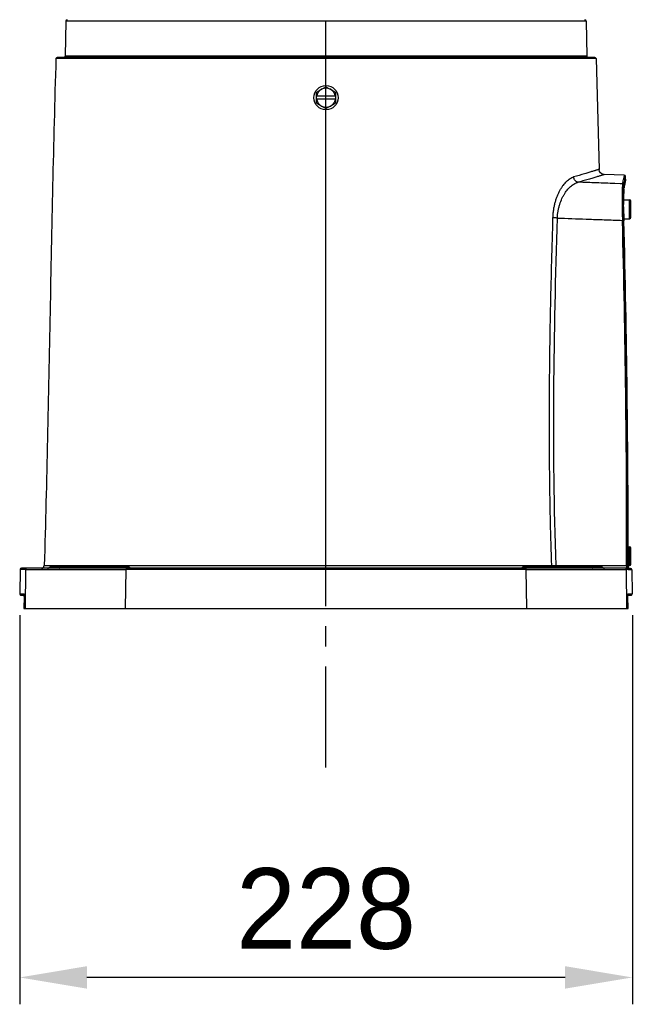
# Model space of a CAD drawing. Header units: millimetres. Extents: x 5828 to 6704, y 123 to 421.
# Tile 166 of 256: x 6446 to 6458, y 218 to 236. Entities that reach past the tile are written whole.
import ezdxf

# ---------------------------------------------------------------- set-up
doc = ezdxf.new("R2010")
doc.units = ezdxf.units.MM
doc.linetypes.add('CENTER', pattern=[0.6, 0.375, -0.075, 0.075, -0.075])
for name, color, linetype in [('中心线', 7, 'Continuous'), ('外形图', 7, 'Continuous'), ('尺寸标注', 7, 'Continuous')]:
    doc.layers.add(name, color=color, linetype=linetype)
doc.styles.add('微软雅黑', font='msyh.ttc', dxfattribs={"height": 1.5})
doc.dimstyles.new('尺寸标注_1_20比例', dxfattribs={"dimtxt": 1.5, "dimasz": 1.25, "dimexe": 0.5, "dimexo": 0.4, "dimgap": 0.5, "dimtad": 1, "dimdec": 1, "dimlfac": 20, "dimdsep": 46, "dimtxsty": '微软雅黑', "dimcen": 0.09, "dimadec": 0, "dimazin": 0, "dimtp": 0.01, "dimtm": 0.01, "dimtfac": 1, "dimtdec": 1, "dimtofl": 0, "dimtmove": 0, "dimatfit": 3, "dimfxl": 1, "dimtolj": 1, "dimarcsym": 0})

# ---------------------------------------------------------------- blocks, each defined once
blk = doc.blocks.new('*D1093')
at = {"layer": 'Defpoints', "color": 0}
for p in [(6446.377, 225.645), (6457.777, 225.645), (6446.377, 218.51)]:
    blk.add_point(p, dxfattribs=at)
at = {"layer": '尺寸标注', "color": 0, "lineweight": -2}
for p, q in [((6446.377, 225.245), (6446.377, 218.01)), ((6457.777, 225.245), (6457.777, 218.01)), ((6456.527, 218.51), (6447.627, 218.51))]:
    blk.add_line(p, q, dxfattribs=at)
at = {"layer": '尺寸标注', "color": 0}
for points in [[(6447.627, 218.719), (6447.627, 218.302), (6446.377, 218.51)], [(6456.527, 218.302), (6456.527, 218.719), (6457.777, 218.51)]]:
    blk.add_solid(points, dxfattribs=at)
at = {"layer": '尺寸标注', "color": 0, "insert": (6452.077, 219.782), "char_height": 1.5, "attachment_point": 5, "style": '微软雅黑'}
blk.add_mtext('\\A1;\\A1;{\\fAlibaba PuHuiTi 3.0 55 Regular|b0|i0|c134|p18;228}', dxfattribs=at)

msp = doc.modelspace()

# ---------------------------------------------------------------- linework, layer by layer
at = {"layer": '中心线', "linetype": 'CENTER', "ltscale": 5}
msp.add_line((6452.0766, 222.4149), (6452.0766, 279.3693), dxfattribs=at)
at = {"layer": '外形图', "linetype": 'ByBlock'}
for p, q in [((6447.2358, 236.2948), (6447.2245, 235.6439)), ((6456.9175, 236.2948), (6447.2358, 236.2948)), ((6456.9175, 236.2948), (6456.9288, 235.6439)), ((6456.9288, 235.6439), (6447.2245, 235.6439)), ((6457.1021, 235.5951), (6447.0512, 235.5951)), ((6457.077, 235.6193), (6447.0763, 235.6193)), ((6452.0766, 235.0943), (6452.0766, 235.5951)), ((6457.1021, 235.5951), (6457.157, 233.5362)), ((6451.9016, 234.9704), (6452.0766, 235.0714)), ((6451.9016, 234.7683), (6451.9016, 234.9704)), ((6452.0766, 235.0714), (6452.2516, 234.9704)), ((6452.2516, 234.9704), (6452.2516, 234.7683)), ((6451.9016, 234.7683), (6452.0766, 234.6672)), ((6452.2507, 234.8993), (6451.9026, 234.8993)), ((6452.2507, 234.8393), (6451.9026, 234.8393)), ((6452.0766, 234.6672), (6452.2516, 234.7683)), ((6452.0766, 226.1678), (6452.0766, 234.6443)), ((6457.6259, 233.4255), (6457.2534, 233.4385)), ((6457.5513, 233.2696), (6457.4506, 233.2732)), ((6457.5961, 233.268), (6457.5513, 233.2696)), ((6457.6119, 233.3466), (6457.6117, 233.3453)), ((6457.6217, 233.1885), (6457.6391, 233.2763)), ((6457.6408, 233.4199), (6457.6259, 233.4255)), ((6457.6341, 233.3419), (6457.6338, 233.3408)), ((6457.6343, 233.3431), (6457.6341, 233.3419)), ((6457.6391, 233.2763), (6457.6441, 233.3021)), ((6457.6441, 233.3021), (6457.6466, 233.3154)), ((6457.6466, 233.3154), (6457.6485, 233.3261)), ((6457.6518, 233.3511), (6457.6501, 233.4008)), ((6457.6172, 233.1333), (6457.6198, 233.1747)), ((6457.6215, 233.1877), (6457.6217, 233.1885)), ((6457.6217, 233.1885), (6457.6221, 233.1942)), ((6457.6117, 232.8815), (6457.6116, 232.8938)), ((6457.6141, 232.9693), (6457.7264, 232.9693)), ((6457.7264, 232.6193), (6457.7264, 232.9693)), ((6457.7514, 232.6444), (6457.7514, 232.9443)), ((6457.6118, 232.8704), (6457.6117, 232.8815)), ((6457.6119, 232.8607), (6457.6118, 232.8704)), ((6457.6121, 232.8394), (6457.6119, 232.8607)), ((6457.6134, 232.7456), (6457.6133, 232.7511)), ((6457.6137, 232.7297), (6457.6134, 232.7456)), ((6457.6139, 232.7198), (6457.6137, 232.7297)), ((6457.6141, 232.7084), (6457.6139, 232.7198)), ((6457.6142, 232.8696), (6457.6142, 232.8819)), ((6457.6143, 232.8657), (6457.6142, 232.8696)), ((6457.6143, 232.8585), (6457.6143, 232.8657)), ((6457.6145, 232.8388), (6457.6143, 232.8585)), ((6457.6163, 232.7118), (6457.6144, 232.8556)), ((6457.6145, 232.8335), (6457.6145, 232.8388)), ((6457.616, 232.7284), (6457.6156, 232.7517)), ((6457.6161, 232.7195), (6457.616, 232.7284)), ((6457.6162, 232.7164), (6457.6161, 232.7195)), ((6457.6163, 232.7082), (6457.6162, 232.7164)), ((6457.6193, 232.5811), (6457.6163, 232.7118)), ((6457.4521, 232.5925), (6457.552, 232.5889)), ((6457.552, 232.5889), (6457.592, 232.5875)), ((6457.592, 232.5875), (6457.5922, 232.5806)), ((6457.617, 232.5811), (6457.6169, 232.5861)), ((6457.6184, 232.6193), (6457.7264, 232.6193)), ((6457.6969, 226.5193), (6457.7264, 226.5193)), ((6457.7264, 226.1693), (6457.7264, 226.5193)), ((6457.7514, 226.1944), (6457.7514, 226.4943)), ((6457.6676, 226.1193), (6446.4094, 226.1193)), ((6446.8328, 226.1678), (6456.2771, 226.1678)), ((6448.4279, 226.1318), (6446.9254, 226.1318)), ((6448.3948, 226.1443), (6446.9585, 226.1443)), ((6457.2279, 226.1318), (6455.7254, 226.1318)), ((6457.1949, 226.1443), (6455.7585, 226.1443)), ((6456.3572, 226.1691), (6457.6706, 226.1691)), ((6456.3572, 226.1691), (6456.3572, 226.1443)), ((6457.6949, 226.1168), (6457.6948, 226.1141)), ((6457.6949, 226.1195), (6457.6949, 226.1168)), ((6457.7444, 226.1158), (6457.6949, 226.1167)), ((6457.6978, 226.1693), (6457.7264, 226.1693)), ((6457.6979, 226.1689), (6457.6979, 226.1422)), ((6446.3844, 226.0948), (6446.3765, 225.6448)), ((6446.4877, 226.0948), (6446.3844, 226.0948)), ((6446.4877, 226.0948), (6446.4757, 225.3693)), ((6446.4877, 226.0948), (6448.3599, 226.0948)), ((6448.3479, 225.3693), (6448.3599, 226.0948)), ((6455.7933, 226.0948), (6448.36, 226.0948)), ((6455.7934, 226.0948), (6455.8055, 225.3693)), ((6455.7934, 226.0948), (6457.6656, 226.0948)), ((6457.6926, 226.0948), (6457.6656, 226.0948)), ((6457.6776, 225.3693), (6457.6656, 226.0948)), ((6457.769, 226.0913), (6457.7011, 226.0925)), ((6457.769, 226.0913), (6457.7768, 225.6448)), ((6446.3765, 225.6448), (6446.4565, 225.6448)), ((6446.4015, 225.6193), (6446.4583, 225.6193)), ((6446.4583, 225.5956), (6446.4545, 225.3693)), ((6446.4582, 225.6237), (6446.4584, 225.6108)), ((6446.4584, 225.6108), (6446.4583, 225.5956)), ((6457.6949, 225.6138), (6457.6952, 225.6295)), ((6457.695, 225.5956), (6457.6949, 225.6138)), ((6457.695, 225.6193), (6457.7518, 225.6193)), ((6457.6988, 225.3693), (6457.695, 225.5956)), ((6457.6952, 225.6295), (6457.6957, 225.6376)), ((6457.6968, 225.6448), (6457.7768, 225.6448)), ((6446.4545, 225.3693), (6457.6988, 225.3693))]:
    msp.add_line(p, q, dxfattribs=at)
for points in [[(6457.2534, 233.4385), (6457.2457, 233.4391), (6457.2127, 233.4488), (6457.1851, 233.4689), (6457.1658, 233.4973), (6457.1573, 233.5306), (6457.157, 233.5362)], [(6457.6501, 233.4009), (6457.65, 233.4018), (6457.6496, 233.4049), (6457.6479, 233.4105), (6457.6408, 233.4199)], [(6457.6485, 233.3261), (6457.6492, 233.3305), (6457.6499, 233.3344), (6457.6504, 233.3377), (6457.6509, 233.3406), (6457.6512, 233.3431), (6457.6515, 233.3452), (6457.6517, 233.3473), (6457.6518, 233.3497), (6457.6518, 233.3511)], [(6457.6144, 232.8556), (6457.6141, 232.9745), (6457.6151, 233.067), (6457.6172, 233.1333)], [(6446.4576, 225.6376), (6446.4579, 225.6329), (6446.4582, 225.6237)]]:
    msp.add_lwpolyline(points, dxfattribs=at)
msp.add_circle((6452.0766, 234.8693), 0.225, dxfattribs=at)
for centre, radius, start, end in [((6447.2608, 236.2943), 0.025, 90, 179), ((6456.8925, 236.2943), 0.025, 1, 90), ((6447.1995, 235.6443), 0.025, 270, 359), ((6456.9538, 235.6443), 0.025, 181, 270), ((6447.0762, 235.5943), 0.025, 90, 178.2299), ((6457.0771, 235.5943), 0.025, 1.7701, 90), ((6452.0766, 234.8692), 0.175, 145.07936, 149.9912), ((6452.0766, 234.8693), 0.175, 34.86379, 145.13621), ((6452.0766, 234.8691), 0.1752, 30.01249, 34.92346), ((6452.0767, 234.8696), 0.1752, 210.01249, 214.92346), ((6452.0766, 234.8693), 0.175, 214.86379, 325.13621), ((6452.0767, 234.8695), 0.1751, 325.07835, 329.99172), ((6443.0469, 236.2265), 14.847, 348.50587, 348.80987), ((6461.4087, 232.4305), 3.8831, 166.17862, 166.40801), ((6460.2838, 232.7073), 2.7247, 166.00789, 166.18038), ((6462.5302, 232.9699), 4.9161, 178.76687, 179.27498), ((6460.9301, 233.0037), 3.3156, 178.08022, 178.75684), ((6458.8514, 233.1267), 1.2378, 176.46445, 177.00545), ((6459.5496, 233.0491), 1.9344, 177.20213, 178.05301), ((6458.7735, 233.0858), 1.1574, 176.4927, 177.1439), ((6458.3599, 233.111), 0.743, 175.4036, 176.48133), ((6457.7492, 233.1702), 0.1293, 170.89462, 171.51416), ((6466.2231, 232.9405), 8.6092, 179.74202, 180.03769), ((6468.1801, 232.9427), 10.5661, 180.04227, 180.32949), ((6464.2771, 232.9489), 6.6631, 179.28501, 179.73879), ((6457.7264, 232.9443), 0.025, 0, 90), ((6473.1274, 232.9878), 15.5406, 180.70797, 180.86755), ((6472.625, 232.9796), 15.0381, 180.86521, 181.49373), ((6471.833, 232.9944), 14.2218, 180.62481, 180.80073), ((6472.9819, 233.0107), 15.3708, 180.8016, 180.96783), ((6474.8017, 233.0448), 17.1909, 181.1212, 181.52879), ((6470.7449, 232.9614), 13.131, 180.558, 180.72192), ((6471.4237, 232.9701), 13.8098, 180.72264, 180.90604), ((6473.501, 233.0085), 15.8875, 181.08307, 181.34799), ((6233.4995, 226.6336), 224.1716, 359.881269, 1.520159), ((6234.3479, 226.6335), 223.326, 359.948066, 1.52537), ((6233.7321, 226.6327), 223.964, 359.881343, 1.521932), ((6474.4722, 233.0313), 16.859, 181.34783, 181.52984), ((6234.048, 226.6311), 223.6504, 359.881601, 1.524502), ((6457.7264, 232.6443), 0.025, 270, 0), ((6457.7264, 226.4943), 0.025, 0, 90), ((6446.4094, 226.0943), 0.025, 90, 179.00003), ((6446.7828, 226.1693), 0.05, 270, 358.25496), ((6446.8923, 226.1693), 0.05, 270, 311.40962), ((6446.9585, 226.0943), 0.05, 90, 131.40962), ((6448.3948, 226.0943), 0.05, 48.59038, 90), ((6448.461, 226.1693), 0.05, 228.59038, 270), ((6455.6923, 226.1693), 0.05, 270, 311.40962), ((6455.7585, 226.0943), 0.05, 90, 131.40962), ((6455.8586, 254.8437), 28.6789, 270.83601, 270.99607), ((6457.1949, 226.0943), 0.05, 48.59038, 90), ((6457.261, 226.1693), 0.05, 228.59038, 270), ((6456.8986, 226.1563), 0.7968, 357.34977, 358.42706), ((6456.3985, 226.17), 1.2971, 358.42836, 359.95213), ((6458.7681, 226.1402), 1.0703, 179.88826, 180.35317), ((6458.443, 226.1372), 0.7451, 180.28057, 181.47633), ((6458.3005, 226.1449), 0.6025, 182.5548, 182.94273), ((6457.7264, 226.1943), 0.025, 270, 0), ((6457.744, 226.0908), 0.025, 0.99986, 88.99999), ((6446.4015, 225.6443), 0.025, 179, 270.00012), ((6445.8681, 225.612), 0.5903, 0.23573, 1.2259), ((6445.5644, 225.6106), 0.894, 359.04184, 0.24967), ((6457.7518, 225.6443), 0.025, 270, 1)]:
    msp.add_arc(centre, radius, start, end, dxfattribs=at)
for points, knots in [([(6447.0512, 235.5951), (6447.0269, 234.8085), (6446.9872, 233.2364), (6446.9414, 230.8791), (6446.8958, 228.5232), (6446.8567, 226.953), (6446.8328, 226.1678)], [0, 0, 0, 0, 0.2503715, 0.5003031, 0.7500833, 1, 1, 1, 1]), ([(6451.925, 234.9567), (6451.9224, 234.9522), (6451.9189, 234.9454), (6451.9149, 234.9359), (6451.9121, 234.9287), (6451.9094, 234.9214), (6451.9067, 234.9142), (6451.9043, 234.9069), (6451.9031, 234.9019), (6451.9026, 234.8993)], [0, 0, 0, 0, 0.2498036, 0.3745474, 0.4994947, 0.6247663, 0.7502213, 0.875296, 1, 1, 1, 1]), ([(6452.2507, 234.8993), (6452.2502, 234.9019), (6452.249, 234.9069), (6452.2466, 234.9142), (6452.2439, 234.9214), (6452.2412, 234.9287), (6452.2384, 234.9359), (6452.2344, 234.9454), (6452.2309, 234.9522), (6452.2283, 234.9567)], [0, 0, 0, 0, 0.1247028, 0.2497738, 0.3752302, 0.5005101, 0.6254637, 0.750208, 1, 1, 1, 1]), ([(6451.9026, 234.8393), (6451.9031, 234.8368), (6451.9043, 234.8318), (6451.9067, 234.8244), (6451.9094, 234.8172), (6451.9121, 234.81), (6451.9149, 234.8028), (6451.9189, 234.7933), (6451.9224, 234.7864), (6451.925, 234.782)], [0, 0, 0, 0, 0.1247028, 0.2497738, 0.3752302, 0.5005101, 0.6254637, 0.750208, 1, 1, 1, 1]), ([(6452.2507, 234.8393), (6452.2502, 234.8368), (6452.249, 234.8318), (6452.2466, 234.8244), (6452.2439, 234.8172), (6452.2412, 234.81), (6452.2384, 234.8028), (6452.2344, 234.7933), (6452.2309, 234.7864), (6452.2283, 234.7819)], [0, 0, 0, 0, 0.124704, 0.2497757, 0.3752305, 0.5005073, 0.6254589, 0.7502037, 1, 1, 1, 1]), ([(6457.157, 233.5362), (6457.1571, 233.5362), (6457.1563, 233.536), (6457.1559, 233.5358), (6457.1545, 233.5354), (6457.1524, 233.5347), (6457.1491, 233.5337), (6457.1449, 233.5323), (6457.1373, 233.53), (6457.1256, 233.5263), (6457.1086, 233.521), (6457.088, 233.5146), (6457.0637, 233.507), (6457.0239, 233.4948), (6456.9651, 233.4768), (6456.8475, 233.4414), (6456.7521, 233.4136), (6456.6838, 233.3942)], [0, 0, 0, 0, 0.0010059, 0.002263, 0.0040221, 0.0090438, 0.0160661, 0.0250844, 0.0360938, 0.0640667, 0.0999467, 0.1436954, 0.1952747, 0.2546464, 0.3965271, 0.5685958, 1, 1, 1, 1]), ([(6457.2534, 233.4385), (6457.2532, 233.4385), (6457.2526, 233.4383), (6457.2511, 233.4378), (6457.2487, 233.4371), (6457.2435, 233.4355), (6457.2347, 233.4328), (6457.2212, 233.4287), (6457.204, 233.4235), (6457.1829, 233.4171), (6457.1582, 233.4096), (6457.1177, 233.3974), (6457.0578, 233.3795), (6456.9749, 233.3553), (6456.8777, 233.3274), (6456.808, 233.3079), (6456.7709, 233.2975)], [0, 0, 0, 0, 0.0010194, 0.0040593, 0.0091122, 0.0161704, 0.0362723, 0.0643038, 0.1002039, 0.1439132, 0.1953917, 0.254612, 0.3961715, 0.5683172, 0.7700689, 1, 1, 1, 1]), ([(6456.3005, 232.6372), (6456.3013, 232.6618), (6456.3042, 232.7108), (6456.3128, 232.7832), (6456.3253, 232.8536), (6456.3414, 232.9212), (6456.3608, 232.9854), (6456.3832, 233.0457), (6456.4082, 233.1019), (6456.4351, 233.1538), (6456.4636, 233.2013), (6456.4934, 233.2441), (6456.5241, 233.2821), (6456.5556, 233.3151), (6456.5874, 233.3429), (6456.6284, 233.3719), (6456.6615, 233.3878), (6456.6838, 233.3942)], [0, 0, 0, 0, 0.0829448, 0.164866, 0.2450915, 0.3230776, 0.3983619, 0.4705362, 0.5394533, 0.6050074, 0.6670652, 0.7255013, 0.7802083, 0.8311621, 0.8784427, 0.9221933, 1, 1, 1, 1]), ([(6456.3833, 232.6308), (6456.3846, 232.6745), (6456.3911, 232.7394), (6456.4081, 232.8234), (6456.4296, 232.9019), (6456.458, 232.9755), (6456.4923, 233.0429), (6456.5278, 233.1022), (6456.5671, 233.1552), (6456.6098, 233.2005), (6456.6416, 233.2291), (6456.6738, 233.2533), (6456.7155, 233.2786), (6456.7487, 233.2922), (6456.7709, 233.2975)], [0, 0, 0, 0, 0.1604625, 0.2386138, 0.3147075, 0.4591703, 0.5272985, 0.5924236, 0.713015, 0.7685339, 0.8208547, 0.8700162, 0.9161397, 1, 1, 1, 1]), ([(6456.7709, 233.2975), (6456.7656, 233.2981), (6456.7548, 233.3002), (6456.7391, 233.3065), (6456.7241, 233.3162), (6456.7106, 233.3287), (6456.6996, 233.3436), (6456.6887, 233.365), (6456.6846, 233.3826), (6456.6838, 233.3942)], [0, 0, 0, 0, 0.1128581, 0.2329853, 0.3595373, 0.4902825, 0.6226804, 0.7538137, 1, 1, 1, 1]), ([(6457.4506, 233.2732), (6457.3373, 233.2773), (6457.1107, 233.2854), (6456.8842, 233.2935), (6456.7709, 233.2975)], [0, 0, 0, 0, 0.5000003, 1, 1, 1, 1]), ([(6457.5961, 233.268), (6457.5955, 233.2651), (6457.5945, 233.2582), (6457.5933, 233.2463), (6457.5922, 233.2312), (6457.5911, 233.213), (6457.5901, 233.1918), (6457.589, 233.1578), (6457.5878, 233.1087), (6457.587, 233.0422), (6457.5868, 232.9667), (6457.5871, 232.8836), (6457.5876, 232.8257), (6457.588, 232.7958)], [0, 0, 0, 0, 0.018721, 0.0441663, 0.0762441, 0.1148408, 0.1597894, 0.2108861, 0.3306679, 0.4721087, 0.6327563, 0.8097392, 1, 1, 1, 1]), ([(6457.5961, 233.268), (6457.5976, 233.268), (6457.6006, 233.2675), (6457.6066, 233.2656), (6457.6134, 233.2612), (6457.6178, 233.2544), (6457.6197, 233.2486), (6457.6202, 233.2456), (6457.6202, 233.2441)], [0, 0, 0, 0, 0.1194274, 0.2453738, 0.5029028, 0.7586431, 0.8827575, 1, 1, 1, 1]), ([(6457.6259, 233.4255), (6457.626, 233.4255), (6457.626, 233.4254), (6457.6261, 233.425), (6457.6261, 233.4241), (6457.6259, 233.4225), (6457.6256, 233.4204), (6457.6252, 233.4176), (6457.6247, 233.4142), (6457.624, 233.4102), (6457.6232, 233.4055), (6457.6222, 233.4003), (6457.6207, 233.3921), (6457.6185, 233.3803), (6457.6154, 233.3643), (6457.6131, 233.3528), (6457.6119, 233.3466)], [0, 0, 0, 0, 0.0014581, 0.0044618, 0.0161028, 0.0355014, 0.0627154, 0.0977606, 0.1406419, 0.1913598, 0.2499127, 0.316298, 0.3905125, 0.5624147, 0.7655882, 1, 1, 1, 1]), ([(6457.6202, 233.2441), (6457.625, 233.2678), (6457.6316, 233.3007), (6457.6396, 233.341), (6457.6428, 233.3576), (6457.6442, 233.3651)], [0, 0, 0, 0, 0.5877245, 0.8158289, 1, 1, 1, 1]), ([(6457.6493, 233.3341), (6457.648, 233.3268), (6457.6448, 233.3093), (6457.6389, 233.2786), (6457.6312, 233.2393), (6457.6254, 233.2102), (6457.6221, 233.1942)], [0, 0, 0, 0, 0.1562215, 0.3750496, 0.6563544, 1, 1, 1, 1]), ([(6457.6442, 233.3651), (6457.6445, 233.3668), (6457.6457, 233.3731), (6457.6468, 233.3794), (6457.6476, 233.3838)], [0, 0, 0, 0, 0.283877, 1, 1, 1, 1]), ([(6457.6476, 233.3838), (6457.648, 233.386), (6457.6486, 233.3898), (6457.6494, 233.3949), (6457.6499, 233.3981), (6457.65, 233.3999), (6457.6501, 233.4006), (6457.6501, 233.4009)], [0, 0, 0, 0, 0.383301, 0.6776623, 0.8831155, 0.9525776, 1, 1, 1, 1]), ([(6457.6518, 233.3511), (6457.6518, 233.3508), (6457.6517, 233.3502), (6457.6516, 233.3483), (6457.6511, 233.3451), (6457.6503, 233.3401), (6457.6497, 233.3362), (6457.6493, 233.3341)], [0, 0, 0, 0, 0.047412, 0.1168697, 0.3223234, 0.6166912, 1, 1, 1, 1]), ([(6457.6116, 232.8938), (6457.6114, 232.9249), (6457.6112, 232.9834), (6457.6117, 233.0647), (6457.6128, 233.1245), (6457.6141, 233.1652), (6457.6149, 233.1831), (6457.6154, 233.1913)], [0, 0, 0, 0, 0.3137962, 0.5893137, 0.8199499, 0.9166395, 1, 1, 1, 1]), ([(6457.616, 233.203), (6457.6163, 233.2075), (6457.6169, 233.2159), (6457.6179, 233.2272), (6457.6189, 233.2364), (6457.6198, 233.2418), (6457.6202, 233.2441)], [0, 0, 0, 0, 0.3286109, 0.6053313, 0.8293508, 1, 1, 1, 1]), ([(6457.6193, 233.1706), (6457.6195, 233.174), (6457.6201, 233.1803), (6457.6209, 233.1865), (6457.6213, 233.1893)], [0, 0, 0, 0, 0.5568251, 1, 1, 1, 1]), ([(6457.6215, 233.1907), (6457.6215, 233.191), (6457.6217, 233.1922), (6457.622, 233.1934), (6457.6221, 233.1942)], [0, 0, 0, 0, 0.2688138, 1, 1, 1, 1]), ([(6456.2771, 226.1678), (6456.2678, 226.4376), (6456.2563, 226.8423), (6456.2456, 227.3819), (6456.2378, 227.9216), (6456.2343, 228.4612), (6456.2342, 229.0007), (6456.2359, 229.4053), (6456.2393, 229.8097), (6456.2459, 230.3488), (6456.2581, 231.0223), (6456.2773, 231.8299), (6456.2924, 232.3682), (6456.3005, 232.6372)], [0, 0, 0, 0, 0.1251415, 0.187707, 0.2502659, 0.3753605, 0.4378945, 0.5004173, 0.5629268, 0.6254208, 0.7503578, 0.8752216, 1, 1, 1, 1]), ([(6456.3833, 232.6309), (6456.3752, 232.6312), (6456.3596, 232.6319), (6456.3373, 232.6332), (6456.3177, 232.6349), (6456.3058, 232.6364), (6456.3005, 232.6372)], [0, 0, 0, 0, 0.2908596, 0.565101, 0.8061663, 1, 1, 1, 1]), ([(6456.3572, 226.1691), (6456.32, 227.2464), (6456.2984, 229.4013), (6456.35, 231.5552), (6456.3833, 232.6309)], [0, 0, 0, 0, 0.500384, 1, 1, 1, 1]), ([(6456.3833, 232.6309), (6456.5614, 232.6245), (6456.8286, 232.6149), (6457.1849, 232.6021), (6457.363, 232.5957), (6457.4521, 232.5925)], [0, 0, 0, 0, 0.5, 0.75, 1, 1, 1, 1]), ([(6457.592, 232.5875), (6457.5936, 232.5875), (6457.5966, 232.5876), (6457.6011, 232.5876), (6457.6053, 232.5875), (6457.609, 232.5873), (6457.6121, 232.5871), (6457.6142, 232.5869), (6457.6155, 232.5867), (6457.6162, 232.5865), (6457.6166, 232.5863), (6457.6169, 232.5862), (6457.6169, 232.5861)], [0, 0, 0, 0, 0.1875462, 0.3696343, 0.5383602, 0.6870589, 0.8110264, 0.9059501, 0.9416119, 0.9691235, 0.9884241, 1, 1, 1, 1]), ([(6446.5126, 226.1193), (6446.5084, 226.1193), (6446.5018, 226.1176), (6446.4949, 226.1124), (6446.4922, 226.1089), (6446.4912, 226.1071)], [0, 0, 0, 0, 0.4976496, 0.7487642, 1, 1, 1, 1]), ([(6447.1192, 226.1193), (6447.1196, 226.1193), (6447.1204, 226.1195), (6447.1216, 226.1201), (6447.1228, 226.1212), (6447.1245, 226.1232), (6447.1263, 226.1268), (6447.1274, 226.13), (6447.128, 226.1318)], [0, 0, 0, 0, 0.0757603, 0.159086, 0.2553847, 0.3679592, 0.6473983, 1, 1, 1, 1]), ([(6447.128, 226.1318), (6447.1282, 226.1325), (6447.1289, 226.1348), (6447.1298, 226.1371), (6447.1306, 226.1386)], [0, 0, 0, 0, 0.2759501, 1, 1, 1, 1]), ([(6447.1306, 226.1386), (6447.1311, 226.1395), (6447.1319, 226.141), (6447.1334, 226.1428), (6447.1351, 226.144), (6447.1363, 226.1443), (6447.1368, 226.1443)], [0, 0, 0, 0, 0.326605, 0.5947353, 0.8129202, 1, 1, 1, 1]), ([(6447.8158, 226.1193), (6447.8162, 226.1193), (6447.8171, 226.1195), (6447.8183, 226.1201), (6447.8195, 226.1212), (6447.8211, 226.1232), (6447.823, 226.1268), (6447.8241, 226.13), (6447.8246, 226.1318)], [0, 0, 0, 0, 0.0757603, 0.159086, 0.2553847, 0.3679592, 0.6473983, 1, 1, 1, 1]), ([(6447.8335, 226.1443), (6447.8331, 226.1443), (6447.8322, 226.1442), (6447.831, 226.1435), (6447.8298, 226.1425), (6447.8282, 226.1404), (6447.8263, 226.1368), (6447.8252, 226.1336), (6447.8246, 226.1318)], [0, 0, 0, 0, 0.0757603, 0.159086, 0.2553847, 0.3679592, 0.6473983, 1, 1, 1, 1]), ([(6448.3617, 226.1193), (6448.3616, 226.1193), (6448.3614, 226.1191), (6448.3613, 226.1188), (6448.3612, 226.1182), (6448.361, 226.117), (6448.3607, 226.1149), (6448.3605, 226.1119), (6448.3603, 226.1083), (6448.3602, 226.1041), (6448.3601, 226.0995), (6448.3601, 226.0964), (6448.3601, 226.0948)], [0, 0, 0, 0, 0.0080927, 0.0238105, 0.0482325, 0.0813926, 0.1732446, 0.2966473, 0.4469958, 0.6192924, 0.8064414, 1, 1, 1, 1]), ([(6455.7916, 226.1193), (6455.7917, 226.1193), (6455.7919, 226.1191), (6455.792, 226.1188), (6455.7921, 226.1182), (6455.7923, 226.117), (6455.7926, 226.1149), (6455.7928, 226.1119), (6455.793, 226.1083), (6455.7931, 226.1041), (6455.7932, 226.0995), (6455.7932, 226.0964), (6455.7932, 226.0948)], [0, 0, 0, 0, 0.007909, 0.0235451, 0.0479268, 0.0810693, 0.1729295, 0.2963729, 0.4467789, 0.6191429, 0.8063652, 1, 1, 1, 1]), ([(6456.2771, 226.1678), (6456.2771, 226.1657), (6456.2777, 226.1575), (6456.28, 226.1495), (6456.2826, 226.1439)], [0, 0, 0, 0, 0.2537883, 1, 1, 1, 1]), ([(6456.3198, 226.1443), (6456.3202, 226.1443), (6456.3211, 226.1442), (6456.3223, 226.1435), (6456.3235, 226.1425), (6456.3251, 226.1404), (6456.327, 226.1368), (6456.3281, 226.1336), (6456.3286, 226.1318)], [0, 0, 0, 0, 0.0757573, 0.1590806, 0.2553779, 0.3679521, 0.6473932, 1, 1, 1, 1]), ([(6456.3313, 226.125), (6456.331, 226.1255), (6456.33, 226.1277), (6456.3292, 226.13), (6456.3286, 226.1318)], [0, 0, 0, 0, 0.2236676, 1, 1, 1, 1]), ([(6456.3375, 226.1193), (6456.3369, 226.1193), (6456.3357, 226.1196), (6456.3341, 226.1208), (6456.3326, 226.1227), (6456.3317, 226.1242), (6456.3313, 226.125)], [0, 0, 0, 0, 0.1870747, 0.4052575, 0.6733895, 1, 1, 1, 1]), ([(6457.0227, 226.1386), (6457.0223, 226.1395), (6457.0214, 226.141), (6457.0199, 226.1428), (6457.0183, 226.144), (6457.0171, 226.1443), (6457.0165, 226.1443)], [0, 0, 0, 0, 0.3266105, 0.5947425, 0.8129253, 1, 1, 1, 1]), ([(6457.0254, 226.1318), (6457.0252, 226.1325), (6457.0244, 226.1348), (6457.0235, 226.1371), (6457.0227, 226.1386)], [0, 0, 0, 0, 0.2759508, 1, 1, 1, 1]), ([(6457.0254, 226.1318), (6457.0255, 226.1312), (6457.0263, 226.1289), (6457.0272, 226.1266), (6457.028, 226.125)], [0, 0, 0, 0, 0.2759508, 1, 1, 1, 1]), ([(6457.028, 226.125), (6457.0284, 226.1242), (6457.0293, 226.1227), (6457.0308, 226.1208), (6457.0324, 226.1196), (6457.0336, 226.1193), (6457.0342, 226.1193)], [0, 0, 0, 0, 0.3266105, 0.5947425, 0.8129253, 1, 1, 1, 1]), ([(6457.6656, 226.0948), (6457.6656, 226.098), (6457.6645, 226.1028), (6457.6614, 226.1085), (6457.6583, 226.1123), (6457.6545, 226.1153), (6457.6488, 226.1183), (6457.6439, 226.1193), (6457.6407, 226.1193)], [0, 0, 0, 0, 0.2493441, 0.3749828, 0.5002779, 0.6255313, 0.75105, 1, 1, 1, 1]), ([(6457.6697, 226.131), (6457.6697, 226.1293), (6457.6695, 226.1264), (6457.6691, 226.1231), (6457.6686, 226.1211), (6457.6684, 226.1203), (6457.6681, 226.1198), (6457.6679, 226.1195), (6457.6677, 226.1193), (6457.6676, 226.1193)], [0, 0, 0, 0, 0.4131254, 0.7187924, 0.8299235, 0.9127678, 0.943731, 0.9680304, 1, 1, 1, 1]), ([(6457.6676, 226.1193), (6457.6691, 226.1193), (6457.6723, 226.119), (6457.6784, 226.1171), (6457.6856, 226.1127), (6457.6902, 226.1056), (6457.6921, 226.0994), (6457.6925, 226.0963), (6457.6926, 226.0948)], [0, 0, 0, 0, 0.1179264, 0.2429837, 0.4997945, 0.7567375, 0.8819271, 1, 1, 1, 1]), ([(6457.6698, 226.1359), (6457.6698, 226.1355), (6457.6697, 226.1338), (6457.6697, 226.1322), (6457.6696, 226.131)], [0, 0, 0, 0, 0.2637303, 1, 1, 1, 1]), ([(6457.6706, 226.1691), (6457.6706, 226.1632), (6457.6705, 226.1521), (6457.6701, 226.1411), (6457.6698, 226.1359)], [0, 0, 0, 0, 0.5347694, 1, 1, 1, 1]), ([(6457.6698, 226.136), (6457.6719, 226.1359), (6457.6761, 226.1355), (6457.6801, 226.1343), (6457.6821, 226.1336)], [0, 0, 0, 0, 0.5065985, 1, 1, 1, 1]), ([(6457.6706, 226.1691), (6457.6736, 226.1691), (6457.678, 226.1691), (6457.6838, 226.169), (6457.6876, 226.169), (6457.6907, 226.169), (6457.6931, 226.169), (6457.6946, 226.1689), (6457.6954, 226.1689), (6457.6956, 226.1689)], [0, 0, 0, 0, 0.3596847, 0.5340408, 0.6895803, 0.8165556, 0.9117078, 0.9734001, 1, 1, 1, 1]), ([(6457.6821, 226.1336), (6457.6838, 226.1329), (6457.6871, 226.1312), (6457.6911, 226.1279), (6457.6938, 226.1239), (6457.6946, 226.1209), (6457.6947, 226.1195)], [0, 0, 0, 0, 0.2860984, 0.5469025, 0.7829768, 1, 1, 1, 1]), ([(6457.6986, 226.118), (6457.6983, 226.1184), (6457.6978, 226.119), (6457.6968, 226.1196), (6457.6958, 226.1198), (6457.6952, 226.1196), (6457.6949, 226.1195)], [0, 0, 0, 0, 0.3133118, 0.5635998, 0.7799954, 1, 1, 1, 1]), ([(6446.4912, 226.1071), (6446.4901, 226.1052), (6446.4884, 226.1012), (6446.4877, 226.0969), (6446.4877, 226.0948)], [0, 0, 0, 0, 0.5015524, 1, 1, 1, 1]), ([(6457.6948, 226.1141), (6457.6947, 226.1126), (6457.6946, 226.1099), (6457.6944, 226.106), (6457.6941, 226.1027), (6457.6939, 226.1), (6457.6936, 226.0978), (6457.6933, 226.0962), (6457.693, 226.0953), (6457.6928, 226.0949), (6457.6926, 226.0948), (6457.6926, 226.0948)], [0, 0, 0, 0, 0.2220137, 0.4191517, 0.5896343, 0.7316247, 0.8433312, 0.9237794, 0.9744436, 0.9897463, 1, 1, 1, 1]), ([(6457.6975, 226.1049), (6457.6986, 226.103), (6457.7003, 226.0989), (6457.7011, 226.0946), (6457.7011, 226.0925)], [0, 0, 0, 0, 0.515056, 1, 1, 1, 1]), ([(6457.7011, 226.0925), (6457.701, 226.0925), (6457.7009, 226.0926), (6457.7008, 226.0929), (6457.7006, 226.0934), (6457.7004, 226.0943), (6457.7002, 226.0959), (6457.6999, 226.0984), (6457.6996, 226.1015), (6457.6993, 226.1052), (6457.699, 226.1094), (6457.6988, 226.1124), (6457.6988, 226.1139)], [0, 0, 0, 0, 0.0085541, 0.0233069, 0.0453235, 0.0749569, 0.1577612, 0.2721669, 0.4162056, 0.5873424, 0.7829264, 1, 1, 1, 1]), ([(6446.4565, 225.6448), (6446.4566, 225.6447), (6446.4567, 225.6446), (6446.4569, 225.6442), (6446.4572, 225.6432), (6446.4574, 225.6415), (6446.4576, 225.6393), (6446.4578, 225.6364), (6446.458, 225.6329), (6446.4582, 225.629), (6446.4582, 225.6262), (6446.4583, 225.6247)], [0, 0, 0, 0, 0.0090735, 0.0239144, 0.0749239, 0.1564406, 0.2694628, 0.4128376, 0.5840969, 0.7807089, 1, 1, 1, 1]), ([(6457.695, 225.5956), (6457.6949, 225.6004), (6457.6948, 225.6095), (6457.6949, 225.6222), (6457.6952, 225.6315), (6457.6955, 225.6375), (6457.6957, 225.64), (6457.6958, 225.6411)], [0, 0, 0, 0, 0.3151915, 0.6025908, 0.8373618, 0.9288243, 1, 1, 1, 1]), ([(6457.6958, 225.6411), (6457.6959, 225.6416), (6457.696, 225.6425), (6457.6962, 225.6437), (6457.6964, 225.6444), (6457.6966, 225.6447), (6457.6968, 225.6448)], [0, 0, 0, 0, 0.4142065, 0.7146882, 0.9058676, 1, 1, 1, 1])]:
    msp.add_open_spline(points, degree=3, knots=knots, dxfattribs=at)

# ---------------------------------------------------------------- dimensions: what is measured, and where the dimension line sits
at = {"layer": '尺寸标注'}
dim = msp.add_linear_dim(base=(6446.3765, 218.5104), p1=(6457.7768, 225.6448), p2=(6446.3765, 225.6448), text='\\A1;{\\fAlibaba PuHuiTi 3.0 55 Regular|b0|i0|c134|p18;<>}', dimstyle='尺寸标注_1_20比例', dxfattribs=at)
dim.commit()
dim.dimension.update_dxf_attribs({"geometry": '*D1093', "text_midpoint": (6452.0766, 219.782)})

doc.saveas('drawing.dxf')
